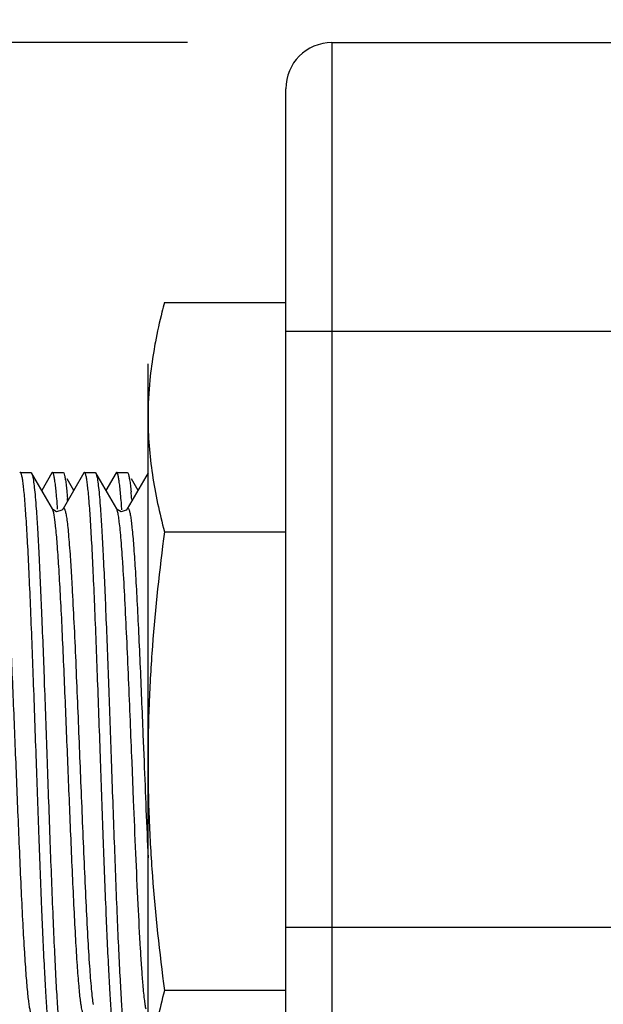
# Model space of a CAD drawing. Header units: inches. Extents: x 0 to 22, y 0 to 17.
# Tile 35 of 47: x 8.439 to 8.692, y 13.088 to 13.514. Entities that reach past the tile are written whole.
import ezdxf

# ---------------------------------------------------------------- set-up
doc = ezdxf.new("R2010")
doc.units = ezdxf.units.IN
doc.header["$LTSCALE"] = 1.21
doc.header["$MEASUREMENT"] = 0
doc.layers.get('0').update_dxf_attribs({"linetype": 'CONTINUOUS'})
doc.layers.add('DIMENSIONS', color=7, linetype='CONTINUOUS')
doc.styles.get("Standard").update_dxf_attribs({"font": 'txt', "width": 0.8})
doc.dimstyles.new('DIMSTYLE_4', dxfattribs={"dimtxt": 0.125, "dimasz": 0.18, "dimexe": 0.18, "dimexo": 0.0625, "dimgap": 0.09, "dimtad": 0, "dimtih": 1, "dimtoh": 1, "dimdec": 3, "dimzin": 4, "dimdsep": 46, "dimtxsty": 'STANDARD', "dimblk": '_FILLED', "dimblk1": '_FILLED', "dimblk2": '_FILLED', "dimcen": 0.09, "dimadec": 0, "dimazin": 0, "dimtp": 0.01, "dimtm": 0.01, "dimtfac": 1, "dimtdec": 3, "dimtofl": 0, "dimtmove": 0, "dimatfit": 3, "dimldrblk": '_FILLED', "dimfxl": 1, "dimtolj": 1, "dimtzin": 4, "dimarcsym": 0})

# ---------------------------------------------------------------- blocks, each defined once
blk = doc.blocks.new('_FILLED')
at = {"color": 0, "linetype": 'BYBLOCK'}
blk.add_solid([(0, 0), (-1, 0.1736111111), (-1, -0.1736111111)], dxfattribs=at)
blk = doc.blocks.new('*D23')
at = {"layer": 'DIMENSIONS', "color": 2, "linetype": 'CONTINUOUS'}
for p, q in [((7.1801862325, 13.5040986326), (7.1801862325, 13.8640986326)), ((8.5119744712, 13.5040986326), (7.0551862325, 13.5040986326)), ((8.5119744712, 12.7320986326), (7.0551862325, 12.7320986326)), ((7.1801862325, 12.7320986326), (7.1801862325, 12.3720986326))]:
    blk.add_line(p, q, dxfattribs=at)
at = {"layer": 'DIMENSIONS', "color": 2, "linetype": 'CONTINUOUS', "xscale": 0.18, "yscale": 0.18, "zscale": 0.18}
for p, rotation in [((7.1801862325, 13.5040986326), 270), ((7.1801862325, 12.7320986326), 90)]:
    blk.add_blockref('_FILLED', p, dxfattribs=dict(at, rotation=rotation))
at = {"layer": 'DIMENSIONS', "color": 2, "linetype": 'CONTINUOUS', "insert": (7.1801862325, 13.1805986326), "char_height": 0.125, "width": 1.225, "attachment_point": 2, "line_spacing_factor": 0.9}
blk.add_mtext('.772{\\Ftxt.shx;\\W1.000000;\\H0.125000; }[19.61]', dxfattribs=at)

msp = doc.modelspace()

# ---------------------------------------------------------------- linework, layer by layer
at = {"color": 9, "linetype": 'CONTINUOUS'}
for p, q in [((8.5744744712, 13.5040986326), (8.5744744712, 12.7320986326)), ((8.5744744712, 13.5040986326), (12.562881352, 13.5040986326)), ((8.5544744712, 13.1210986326), (8.5544744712, 13.3790986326)), ((12.1273639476, 13.3790986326), (8.5544744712, 13.3790986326)), ((8.4536811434, 13.3019172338), (8.453532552, 13.3022329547)), ((8.4816963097, 13.3011591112), (8.4813148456, 13.302225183)), ((8.4926796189, 13.2045750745), (8.4931490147, 13.1929776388)), ((8.4886330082, 13.1762091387), (8.4879615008, 13.1927638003))]:
    msp.add_line(p, q, dxfattribs=at)
at = {"color": 6, "linetype": 'CONTINUOUS'}
for p, q in [((8.5544744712, 13.3790986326), (8.5544744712, 13.4840986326)), ((8.5020111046, 13.3916571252), (8.5544744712, 13.3916571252)), ((8.4948813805, 13.0210486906), (8.4948813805, 13.3650485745)), ((8.5020111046, 13.2923528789), (8.5544744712, 13.2923528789)), ((8.5544744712, 12.7520986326), (8.5544744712, 13.1210986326)), ((8.5544744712, 13.0937443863), (8.5020111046, 13.0937443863))]:
    msp.add_line(p, q, dxfattribs=at)
at = {"color": 7, "linetype": 'CONTINUOUS'}
for p, q in [((8.4396271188, 13.3180486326), (8.4393623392, 13.3178244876)), ((8.4396269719, 13.3180486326), (8.4442467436, 13.3180486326)), ((8.4442466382, 13.3180486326), (8.4445114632, 13.3178244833)), ((8.4445113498, 13.317823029), (8.444878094, 13.3167762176)), ((8.4535415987, 13.3022173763), (8.4445148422, 13.3178244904)), ((8.4532434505, 13.3178129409), (8.4488822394, 13.3102746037)), ((8.4535164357, 13.3180486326), (8.4532448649, 13.3178129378)), ((8.4535164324, 13.3180486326), (8.4581355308, 13.3180486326)), ((8.4671388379, 13.3178198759), (8.4581181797, 13.3022286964)), ((8.4581354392, 13.3180486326), (8.4584029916, 13.3178198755)), ((8.4584028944, 13.3178184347), (8.4587669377, 13.3167761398)), ((8.4627702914, 13.3102688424), (8.4599085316, 13.3152149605)), ((8.4674050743, 13.3180486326), (8.4671375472, 13.3178198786)), ((8.4674049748, 13.3180486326), (8.4720241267, 13.3180486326)), ((8.4720241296, 13.3180486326), (8.4722957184, 13.317812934)), ((8.4722957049, 13.3178115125), (8.4726557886, 13.3167752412)), ((8.4813149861, 13.3022265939), (8.4722971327, 13.3178129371)), ((8.4810257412, 13.3178244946), (8.4766583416, 13.310274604)), ((8.4812970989, 13.3180486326), (8.4810331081, 13.317824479)), ((8.4812966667, 13.3180486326), (8.4859129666, 13.3180486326)), ((8.4949101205, 13.3178129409), (8.4858917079, 13.3022256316)), ((8.4859129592, 13.3180486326), (8.4861777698, 13.3178244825)), ((8.4861777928, 13.3178241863), (8.4863144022, 13.3175336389)), ((8.4905489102, 13.3102746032), (8.4876832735, 13.3152279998)), ((8.48134621, 13.3021733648), (8.4813122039, 13.3022297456)), ((8.4835715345, 13.3018206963), (8.4835129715, 13.302626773)), ((12.562881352, 13.1210986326), (8.5544744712, 13.1210986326))]:
    msp.add_line(p, q, dxfattribs=at)
for points in [[(8.4581106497, 13.3022182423), (8.4576335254, 13.3016573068), (8.4552665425, 13.3010483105), (8.4536720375, 13.3020242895), (8.4535415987, 13.3022173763)], [(8.4858898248, 13.302220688), (8.4854435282, 13.301685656), (8.4832049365, 13.3010205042), (8.481500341, 13.3019602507), (8.48134621, 13.3021733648)]]:
    msp.add_lwpolyline(points, dxfattribs=at)
at = {"color": 9, "linetype": 'CONTINUOUS'}
for centre, radius, start, end in [((8.5744744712, 13.4840986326), 0.02, 90, 180), ((24.4355576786, 13.8328854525), 15.9552460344, 182.2985451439, 182.4488509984)]:
    msp.add_arc(centre, radius, start, end, dxfattribs=at)
at = {"color": 6, "linetype": 'CONTINUOUS'}
msp.add_arc((8.6598578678, 13.341867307), 0.1649765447, 174.3862534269, 179.9521790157, dxfattribs=at)
at = {"color": 7, "linetype": 'CONTINUOUS'}
for centre, radius, start, end in [((8.4658800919, 13.312879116), 0.0165129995, 11.6735752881, 13.0143129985), ((8.0704043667, 13.2743114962), 0.3863700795, 4.1231007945, 4.8169725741), ((8.1689158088, 13.281975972), 0.292166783, 4.6974738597, 4.8646094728), ((8.266411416, 13.2879915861), 0.2221890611, 4.7500914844, 5.6043422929), ((8.0774314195, 13.272793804), 0.4071759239, 4.201712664, 4.5318666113)]:
    msp.add_arc(centre, radius, start, end, dxfattribs=at)
at = {"color": 6, "linetype": 'CONTINUOUS'}
for points, knots in [([(8.5020111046, 13.3916571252), (8.5016310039, 13.39023857), (8.5001632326, 13.3845796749), (8.4988904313, 13.3788691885), (8.4980745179, 13.3745683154)], [0, 0, 0, 0, 0.2512062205, 1, 1, 1, 1]), ([(8.4980745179, 13.3745683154), (8.4978135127, 13.3731924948), (8.4968294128, 13.3677002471), (8.4960801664, 13.3621649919), (8.4956725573, 13.358005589)], [0, 0, 0, 0, 0.2509745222, 1, 1, 1, 1]), ([(8.4948813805, 13.342005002), (8.4948813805, 13.3378514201), (8.4952080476, 13.3295228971), (8.4971207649, 13.3128575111), (8.4998271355, 13.3005035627), (8.5020111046, 13.2923528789)], [0, 0, 0, 0, 0.2477824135, 0.4966176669, 1, 1, 1, 1]), ([(8.5020111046, 13.2923528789), (8.4998063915, 13.2758966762), (8.4971053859, 13.2511179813), (8.4952061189, 13.2179581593), (8.4948813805, 13.2013511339), (8.4948813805, 13.1930486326)], [0, 0, 0, 0, 0.4999714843, 0.7499876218, 1, 1, 1, 1]), ([(8.4948813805, 13.1930486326), (8.4948813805, 13.1847461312), (8.4952061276, 13.1681391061), (8.4971053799, 13.1349792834), (8.4998063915, 13.1102005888), (8.5020111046, 13.0937443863)], [0, 0, 0, 0, 0.2500123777, 0.5000285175, 1, 1, 1, 1]), ([(8.5020111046, 13.0937443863), (8.4998271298, 13.0855936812), (8.4971207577, 13.0732397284), (8.4952078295, 13.0565743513), (8.4948813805, 13.0482458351), (8.4948813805, 13.0440922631)], [0, 0, 0, 0, 0.5033834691, 0.7522182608, 1, 1, 1, 1])]:
    msp.add_open_spline(points, degree=3, knots=knots, dxfattribs=at)
at = {"color": 7, "linetype": 'CONTINUOUS'}
for points, knots in [([(8.4402581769, 13.3167764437), (8.4402117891, 13.3169632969), (8.4401227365, 13.3172863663), (8.4399883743, 13.3176513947), (8.4398722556, 13.3178607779), (8.4397816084, 13.3179832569), (8.4396861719, 13.3180464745), (8.4396272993, 13.3180464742)], [0, 0, 0, 0, 0.3935117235, 0.6844799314, 0.7933101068, 0.8796674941, 1, 1, 1, 1]), ([(8.4415196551, 13.3067529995), (8.4414226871, 13.307891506), (8.4412332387, 13.309970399), (8.440925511, 13.3127848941), (8.440620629, 13.3149908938), (8.4403880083, 13.3162534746), (8.4402581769, 13.3167764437)], [0, 0, 0, 0, 0.3390912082, 0.6194888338, 0.8400903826, 1, 1, 1, 1]), ([(8.444878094, 13.3167762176), (8.4449552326, 13.3164660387), (8.4451019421, 13.3157580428), (8.4453912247, 13.3140058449), (8.4457342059, 13.3111925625), (8.4461261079, 13.3070891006), (8.4463645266, 13.304029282), (8.4464873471, 13.3023418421)], [0, 0, 0, 0, 0.0659753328, 0.1491468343, 0.3665351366, 0.6507680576, 1, 1, 1, 1]), ([(8.4541475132, 13.3167774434), (8.4541010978, 13.3169641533), (8.4540119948, 13.3172869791), (8.4538775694, 13.3176517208), (8.4537614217, 13.3178609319), (8.4536707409, 13.3179833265), (8.4535753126, 13.3180464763), (8.453516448, 13.318046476)], [0, 0, 0, 0, 0.3934618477, 0.6844117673, 0.7932457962, 0.8796163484, 1, 1, 1, 1]), ([(8.4554097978, 13.3067561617), (8.4553128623, 13.3078944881), (8.4551234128, 13.3099730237), (8.4548155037, 13.3127869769), (8.4545103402, 13.3149924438), (8.4542774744, 13.3162546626), (8.4541475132, 13.3167774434)], [0, 0, 0, 0, 0.339104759, 0.619506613, 0.8401034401, 1, 1, 1, 1]), ([(8.4587669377, 13.3167761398), (8.4588969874, 13.316253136), (8.4591300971, 13.3149904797), (8.4594355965, 13.312784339), (8.4597437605, 13.3099697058), (8.4599332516, 13.3078907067), (8.4600301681, 13.3067521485)], [0, 0, 0, 0, 0.1599224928, 0.3805285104, 0.6609218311, 1, 1, 1, 1]), ([(8.4680362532, 13.3167764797), (8.4679898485, 13.3169633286), (8.4679007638, 13.3172863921), (8.4677663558, 13.3176514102), (8.467650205, 13.3178607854), (8.4675595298, 13.3179832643), (8.4674640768, 13.3180464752), (8.4674051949, 13.318046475)], [0, 0, 0, 0, 0.3934970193, 0.6844600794, 0.7932915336, 0.8796528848, 1, 1, 1, 1]), ([(8.4692980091, 13.306753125), (8.469201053, 13.3078916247), (8.4690116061, 13.3099705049), (8.4687038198, 13.3127849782), (8.4683988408, 13.3149909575), (8.4681661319, 13.3162535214), (8.4680362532, 13.3167764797)], [0, 0, 0, 0, 0.339090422, 0.6194876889, 0.8400894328, 1, 1, 1, 1]), ([(8.4726557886, 13.3167752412), (8.4727328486, 13.316465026), (8.4728793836, 13.3157569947), (8.4731682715, 13.3140048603), (8.4735107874, 13.3111919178), (8.4739023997, 13.3070891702), (8.4741409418, 13.3040299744), (8.474263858, 13.3023429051)], [0, 0, 0, 0, 0.0659887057, 0.1491694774, 0.3665647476, 0.6507898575, 1, 1, 1, 1]), ([(8.4819689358, 13.3165977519), (8.4819195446, 13.3168104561), (8.4818247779, 13.3171780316), (8.4816821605, 13.3175939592), (8.4815582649, 13.3178335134), (8.4814633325, 13.3179717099), (8.4813609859, 13.3180462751), (8.4812973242, 13.3180464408)], [0, 0, 0, 0, 0.3971989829, 0.6899118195, 0.7986842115, 0.8842000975, 1, 1, 1, 1]), ([(8.4833343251, 13.3049662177), (8.4832351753, 13.3062140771), (8.4830408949, 13.3085074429), (8.4827266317, 13.3116367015), (8.4824151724, 13.3141429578), (8.4821797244, 13.3156008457), (8.4820515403, 13.3162202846)], [0, 0, 0, 0, 0.3314010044, 0.609311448, 0.8325345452, 1, 1, 1, 1]), ([(8.4863144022, 13.3175336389), (8.4863739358, 13.3173809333), (8.4864862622, 13.3170218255), (8.4867075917, 13.3161049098), (8.4869679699, 13.3145875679), (8.4872655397, 13.3123322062), (8.4874454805, 13.3106340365), (8.4875384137, 13.3096901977)], [0, 0, 0, 0, 0.0618380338, 0.1416941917, 0.3558001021, 0.6421760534, 1, 1, 1, 1]), ([(8.4465719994, 13.1930486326), (8.4461635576, 13.2047880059), (8.4453549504, 13.2273160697), (8.4443179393, 13.2546019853), (8.4434538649, 13.2743520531), (8.4428352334, 13.2868781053), (8.4422188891, 13.297495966), (8.4417621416, 13.3039059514), (8.4415196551, 13.3067529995)], [0, 0, 0, 0, 0.3095974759, 0.5941464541, 0.7196801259, 0.8306391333, 0.924689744, 1, 1, 1, 1]), ([(8.4743497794, 13.1930486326), (8.473934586, 13.204787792), (8.4731362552, 13.2273162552), (8.4720960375, 13.2546021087), (8.4712313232, 13.274352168), (8.4706129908, 13.2868782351), (8.4699970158, 13.2974961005), (8.4695404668, 13.3039060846), (8.4692980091, 13.306753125)], [0, 0, 0, 0, 0.3095978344, 0.5941470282, 0.7196807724, 0.8306397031, 0.9246900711, 1, 1, 1, 1]), ([(8.4464873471, 13.3023418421), (8.4467058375, 13.2993399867), (8.4471258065, 13.2927438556), (8.447946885, 13.2774521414), (8.4489274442, 13.2549770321), (8.4500573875, 13.2251415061), (8.4508033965, 13.2040021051), (8.4511908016, 13.1930486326)], [0, 0, 0, 0, 0.082536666, 0.1812431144, 0.4199408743, 0.6994386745, 1, 1, 1, 1]), ([(8.474263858, 13.3023429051), (8.4744825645, 13.2993410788), (8.4749031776, 13.2927449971), (8.4757250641, 13.2774532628), (8.4767038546, 13.2549778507), (8.4778323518, 13.2251419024), (8.4785874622, 13.2040025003), (8.4789685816, 13.1930486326)], [0, 0, 0, 0, 0.0825354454, 0.1812410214, 0.4199381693, 0.6994369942, 1, 1, 1, 1]), ([(8.4512776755, 13.0837408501), (8.4510589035, 13.0867423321), (8.4506381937, 13.0933380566), (8.4498162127, 13.1086303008), (8.4488372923, 13.1311083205), (8.4477081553, 13.1609491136), (8.4469531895, 13.182092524), (8.4465719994, 13.1930486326)], [0, 0, 0, 0, 0.0825159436, 0.1812089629, 0.4199002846, 0.6994127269, 1, 1, 1, 1]), ([(8.4511908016, 13.1930486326), (8.451605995, 13.1813094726), (8.4524041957, 13.1587810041), (8.4534443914, 13.1314951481), (8.4543092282, 13.1117450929), (8.4549276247, 13.0992190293), (8.4555435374, 13.088601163), (8.456000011, 13.0821911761), (8.456242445, 13.0793441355)], [0, 0, 0, 0, 0.309597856, 0.5941470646, 0.7196808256, 0.8306397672, 0.9246901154, 1, 1, 1, 1]), ([(8.4790539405, 13.0837470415), (8.4788353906, 13.0867486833), (8.4784152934, 13.0933445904), (8.4775940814, 13.108636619), (8.4766135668, 13.1311133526), (8.4754833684, 13.1609518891), (8.4747372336, 13.1820937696), (8.4743497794, 13.1930486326)], [0, 0, 0, 0, 0.082524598, 0.1812232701, 0.4199173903, 0.6994236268, 1, 1, 1, 1]), ([(8.4789685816, 13.1930486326), (8.4793770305, 13.1813092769), (8.4801847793, 13.158781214), (8.4812218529, 13.1314953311), (8.482086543, 13.1117453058), (8.4827054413, 13.099219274), (8.4833213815, 13.0886014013), (8.4837777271, 13.0821913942), (8.4840201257, 13.0793443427)], [0, 0, 0, 0, 0.3095973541, 0.5941462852, 0.719680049, 0.8306391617, 0.9246897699, 1, 1, 1, 1])]:
    msp.add_open_spline(points, degree=3, knots=knots, dxfattribs=at)
at = {"color": 9, "linetype": 'CONTINUOUS'}
for points, knots in [([(8.4581171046, 13.3022294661), (8.4581476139, 13.302281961), (8.4582065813, 13.3023705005), (8.458311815, 13.3024690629), (8.4584303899, 13.3025041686), (8.4585476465, 13.3024612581), (8.4586520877, 13.3023569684), (8.4587551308, 13.3021960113), (8.4588587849, 13.3019733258), (8.4589217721, 13.3018017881), (8.4589541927, 13.3017057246)], [0, 0, 0, 0, 0.1292752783, 0.2255407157, 0.3015200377, 0.3787439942, 0.478044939, 0.6112339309, 0.7841319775, 1, 1, 1, 1]), ([(8.4858924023, 13.3022251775), (8.4859179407, 13.3022694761), (8.4859677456, 13.302346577), (8.4860525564, 13.3024374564), (8.4861411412, 13.3024898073), (8.48627356, 13.302499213), (8.4863958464, 13.3023995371), (8.486495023, 13.3022585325), (8.4866208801, 13.3020217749), (8.4867703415, 13.3016133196), (8.4869429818, 13.3009865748), (8.4871182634, 13.3001776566), (8.4872262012, 13.2995752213), (8.4872816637, 13.2992430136)], [0, 0, 0, 0, 0.0389559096, 0.069650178, 0.0940404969, 0.1155461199, 0.1665549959, 0.2029737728, 0.2484925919, 0.3696193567, 0.5338013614, 0.743402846, 1, 1, 1, 1]), ([(8.4549047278, 13.2947120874), (8.45480931, 13.2955872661), (8.4546250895, 13.2971527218), (8.4543245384, 13.2992254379), (8.4540321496, 13.3007568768), (8.4538082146, 13.3015947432), (8.4536811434, 13.3019172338)], [0, 0, 0, 0, 0.3607986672, 0.6460080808, 0.8579441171, 1, 1, 1, 1]), ([(8.4589541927, 13.3017057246), (8.4590225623, 13.3015031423), (8.4591540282, 13.3010320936), (8.4594172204, 13.299832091), (8.4597332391, 13.2978386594), (8.4600998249, 13.2948461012), (8.4604740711, 13.2910492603), (8.4608568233, 13.2864521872), (8.461244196, 13.2810793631), (8.4616351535, 13.2749743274), (8.4621801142, 13.2655673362), (8.4628404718, 13.2525733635), (8.4635954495, 13.2359799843), (8.4643289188, 13.2186562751), (8.4650362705, 13.2012938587), (8.4657345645, 13.1839585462), (8.4664428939, 13.1665925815), (8.4671776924, 13.1492844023), (8.4679333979, 13.1327480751), (8.4686979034, 13.1178063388), (8.4694601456, 13.1051938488), (8.4701225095, 13.0964090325), (8.4706733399, 13.0909242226), (8.4709488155, 13.0887182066), (8.4710918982, 13.0877522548)], [0, 0, 0, 0, 0.0029920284, 0.0068355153, 0.0171883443, 0.031217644, 0.0490254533, 0.0705738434, 0.0957705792, 0.1244064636, 0.1561820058, 0.2276319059, 0.3064766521, 0.3886292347, 0.4702764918, 0.5496475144, 0.6314159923, 0.7134975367, 0.7920756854, 0.8630662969, 0.922862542, 0.9688961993, 0.986334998, 1, 1, 1, 1]), ([(8.4879615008, 13.1927638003), (8.4877223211, 13.1986844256), (8.4872375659, 13.2106850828), (8.4864933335, 13.2286375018), (8.4857223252, 13.2461777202), (8.4849354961, 13.262396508), (8.4842469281, 13.2746821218), (8.4836789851, 13.2832073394), (8.4832805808, 13.2884431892), (8.4828887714, 13.2928370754), (8.4825068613, 13.2963734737), (8.4821347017, 13.2990555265), (8.4818532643, 13.3005550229), (8.4816963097, 13.3011591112)], [0, 0, 0, 0, 0.1636546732, 0.3317155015, 0.496252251, 0.6485631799, 0.7801864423, 0.8360923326, 0.884540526, 0.9252088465, 0.9579272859, 0.9827617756, 1, 1, 1, 1]), ([(8.4872816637, 13.2992430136), (8.4874062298, 13.2984968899), (8.4876462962, 13.2967940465), (8.48812765, 13.2925512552), (8.4887077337, 13.2857094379), (8.4893780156, 13.2757704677), (8.4900554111, 13.2637599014), (8.4907323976, 13.2501064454), (8.4916313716, 13.2301924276), (8.4922605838, 13.2148895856), (8.4926796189, 13.2045750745)], [0, 0, 0, 0, 0.0239269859, 0.0543795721, 0.1350561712, 0.2410801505, 0.3694677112, 0.5155539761, 0.6734766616, 1, 1, 1, 1]), ([(8.4319738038, 13.2975937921), (8.4320982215, 13.2966826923), (8.4323407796, 13.2946453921), (8.4328258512, 13.2897283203), (8.4334150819, 13.2820570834), (8.4340939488, 13.2711818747), (8.4347765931, 13.2583642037), (8.435454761, 13.2440929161), (8.4363436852, 13.2238138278), (8.4373865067, 13.1981577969), (8.4384207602, 13.1724174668), (8.4392846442, 13.1519734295), (8.4399545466, 13.1370507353), (8.4406353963, 13.1232099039), (8.4413176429, 13.1110004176), (8.4419923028, 13.1008681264), (8.442495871, 13.094860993), (8.4427645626, 13.0922656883)], [0, 0, 0, 0, 0.013415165, 0.0299274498, 0.0720797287, 0.1256480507, 0.1888906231, 0.2593362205, 0.3340827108, 0.4850206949, 0.6339342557, 0.7099048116, 0.7835395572, 0.8518563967, 0.9120687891, 0.9619353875, 1, 1, 1, 1]), ([(8.4656968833, 13.0892006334), (8.4655726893, 13.0901710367), (8.4653300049, 13.0923265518), (8.4648445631, 13.0974756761), (8.4642542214, 13.1054199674), (8.4635740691, 13.1165888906), (8.462891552, 13.1296398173), (8.4622148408, 13.1440685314), (8.4613313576, 13.1643989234), (8.4602906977, 13.1900816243), (8.459255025, 13.2158131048), (8.4583861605, 13.2362364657), (8.4577143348, 13.2510434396), (8.4570326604, 13.2646889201), (8.456351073, 13.2766335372), (8.4556781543, 13.286450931), (8.4551749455, 13.2922336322), (8.4549047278, 13.2947120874)], [0, 0, 0, 0, 0.0142598, 0.031613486, 0.075383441, 0.1303645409, 0.1947100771, 0.2658694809, 0.3409057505, 0.4913216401, 0.6405230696, 0.7162669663, 0.7892781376, 0.8565684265, 0.915408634, 0.9636603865, 1, 1, 1, 1]), ([(8.4926805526, 13.0970464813), (8.4924922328, 13.0992843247), (8.4921252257, 13.1041888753), (8.4914031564, 13.1155041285), (8.4905437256, 13.131956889), (8.4895732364, 13.1534403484), (8.488947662, 13.1685126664), (8.4886330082, 13.1762091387)], [0, 0, 0, 0, 0.0849910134, 0.1861251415, 0.42909497, 0.70848204, 1, 1, 1, 1]), ([(8.4940287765, 13.0856959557), (8.4938997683, 13.086317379), (8.4936563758, 13.0877764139), (8.4931661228, 13.0915565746), (8.4928762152, 13.0947213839), (8.4926805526, 13.0970464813)], [0, 0, 0, 0, 0.1665098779, 0.3878422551, 1, 1, 1, 1]), ([(8.4427645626, 13.0922656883), (8.442868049, 13.0912661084), (8.4430668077, 13.089484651), (8.443394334, 13.0871384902), (8.4436769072, 13.0855862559), (8.4439133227, 13.0846626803), (8.4440312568, 13.0843045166), (8.4440927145, 13.0841523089)], [0, 0, 0, 0, 0.3660518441, 0.6528326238, 0.8628909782, 0.9402080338, 1, 1, 1, 1]), ([(8.4674235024, 13.0838678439), (8.4673929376, 13.0838152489), (8.4673338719, 13.0837265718), (8.4672283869, 13.0836279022), (8.4671094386, 13.0835930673), (8.4669919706, 13.0836366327), (8.4668873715, 13.0837416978), (8.4667841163, 13.0839037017), (8.4666802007, 13.0841277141), (8.4665250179, 13.0845525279), (8.4663376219, 13.085258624), (8.4661222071, 13.086317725), (8.4659025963, 13.0876620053), (8.4657666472, 13.0886555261), (8.4656968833, 13.0892006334)], [0, 0, 0, 0, 0.0289433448, 0.0504826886, 0.0674856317, 0.0848001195, 0.1070987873, 0.1370206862, 0.1758654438, 0.2243614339, 0.3520612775, 0.5229114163, 0.738523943, 1, 1, 1, 1])]:
    msp.add_open_spline(points, degree=3, knots=knots, dxfattribs=at)

# ---------------------------------------------------------------- dimensions: what is measured, and where the dimension line sits
at = {"layer": 'DIMENSIONS', "color": 2, "linetype": 'CONTINUOUS'}
dim = msp.add_linear_dim(base=(7.1801862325, 13.5040986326), p1=(8.5119744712, 12.7320986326), p2=(8.5119744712, 13.5040986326), angle=90, dimstyle='DIMSTYLE_4', dxfattribs=at)
dim.commit()
dim.dimension.update_dxf_attribs({"geometry": '*D23', "text_midpoint": (7.0551862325, 13.1180986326), "dimtype": 160})

doc.saveas('drawing.dxf')
